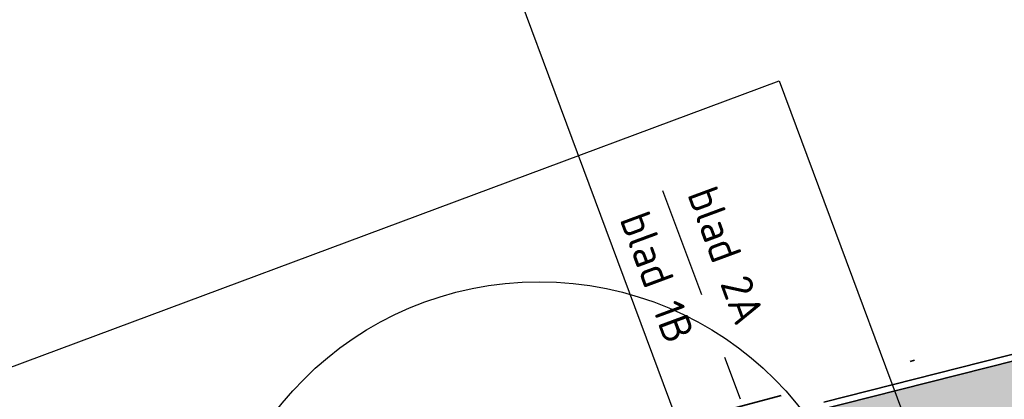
# Model space of a CAD drawing. Header units: metres. Extents: x 132493 to 134960, y 502695 to 503907.
# Tile 34 of 144: x 132803 to 132825, y 502944 to 502953. Entities that reach past the tile are written whole.
import ezdxf

# ---------------------------------------------------------------- set-up
doc = ezdxf.new("R2010")
doc.units = ezdxf.units.M
for name, pattern in [('AL-TEKENBLADGRENS', [11.5, 2.5, -1.5, 1, -1.5, 1, -1.5, 2.5]), ('VH-OPSLUITBAND_150X250', [24, 16, -2, 4, -2]), ('XX-PROJECTGRENS', [18, 12, -3, 0, -3])]:
    doc.linetypes.add(name, pattern=pattern)
doc.layers.get('Defpoints').update_dxf_attribs({"color": 3})
doc.layers.add('ARC-hoev-bss-kf-kv-rood-kleurecht', color=43, linetype='Continuous', lineweight=35, plot=False)
for name, color, linetype, lineweight in [('N-WE-KG-GRENS_WERKGRENS-G', 5, 'XX-PROJECTGRENS', 35), ('N-WE-VH-KANTOPSLUITING_OPSLUITBAND_150X250-G', 10, 'VH-OPSLUITBAND_150X250', 35), ('N-WE-VH-KANTOPSLUITING_VOORKANTBAND-G', 7, 'Continuous', 35), ('X-XX-AL-TEKENBLADGRENS-GD', 7, 'AL-TEKENBLADGRENS', 30), ('X-XX-AL-TEKENBLADGRENS-T35', 2, 'Continuous', 35)]:
    doc.layers.add(name, color=color, linetype=linetype, lineweight=lineweight)
doc.styles.add('NLCS-ISO-M200-T35', font='NLCS-ISO.ttf', dxfattribs={"height": 0.7000000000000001})

msp = doc.modelspace()

# ---------------------------------------------------------------- hatches: boundary and pattern name
at = {"layer": 'ARC-hoev-bss-kf-kv-rood-kleurecht', "transparency": 33554636}
h = msp.add_hatch(color=256, dxfattribs=at)
h.dxf.hatch_style = 1
edge = h.paths.add_edge_path()
edge.add_line((132819.1695784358, 502943.6798215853), (132833.0485596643, 502947.1850207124))
edge.add_line((132833.0485596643, 502947.1850207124), (132834.4036782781, 502947.5478202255))
edge.add_line((132834.4036782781, 502947.5478202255), (132835.4940970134, 502947.8750136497))
edge.add_line((132835.4940970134, 502947.8750136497), (132837.5812915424, 502942.1962171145))
edge.add_line((132837.5812915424, 502942.1962171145), (132836.3769204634, 502941.7692790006))
edge.add_arc((132838.2696975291, 502936.1664390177), 5.913917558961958, 108.666232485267, 201.206553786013)
edge.add_line((132832.7562560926, 502934.0271904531), (132828.3017670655, 502932.3493412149))
edge.add_line((132828.3017670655, 502932.3493412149), (132827.6296084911, 502934.1338418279))
edge.add_arc((132821.9726815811, 502931.9439465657), 6.066008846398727, 21.16229131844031, 100.2789325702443)
edge.add_line((132820.8902603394, 502937.9126003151), (132820.6541066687, 502937.8663550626))
edge.add_line((132820.6541066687, 502937.8663550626), (132819.1695784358, 502943.6798215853))

# ---------------------------------------------------------------- linework, layer by layer
at = {"layer": 'Defpoints', "elevation": -7055.849716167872, "flags": 128}
for points in [[(132808.3211028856, 502968.9644726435), (132988.0592704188, 503035.9080699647), (133016.365452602, 502959.9082504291), (132836.6272850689, 502892.9646531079)], [(132859.0313564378, 502846.6053878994), (132679.2931960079, 502779.661793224), (132645.1458010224, 502871.3447987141), (132701.7776113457, 502892.4373532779), (132696.8511150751, 502905.6645990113), (132819.9574651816, 502951.5156391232)]]:
    msp.add_lwpolyline(points, close=True, dxfattribs=at)
at = {"layer": 'Defpoints'}
msp.add_circle((132814.5574304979, 502939.4944150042), 7.5, dxfattribs=at)
at = {"layer": 'N-WE-KG-GRENS_WERKGRENS-G', "flags": 128}
msp.add_lwpolyline([(132708.726317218, 502847.7705982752), (132708.7889737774, 502849.3249708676), (132723.0757401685, 502862.504571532, 0.07308262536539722), (132734.9296173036, 502877.1697995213), (132757.8275011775, 502915.9053533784), (132758.6960745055, 502915.4095598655), (132759.1679985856, 502916.2078974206), (132760.3906122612, 502915.428677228), (132762.0341197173, 502915.8510020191, -0.02648883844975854), (132766.1507159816, 502921.6317261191), (132767.8034618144, 502923.534666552, -0.1483820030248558), (132790.4768695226, 502936.940914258), (132818.0074301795, 502943.8991565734), (132826.6721795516, 502946.2000181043), (132835.264211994, 502948.5399119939), (132853.030991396, 502954.7204042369), (132855.5430462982, 502955.5943731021), (132893.6670651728, 502969.9346445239), (132910.8290254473, 502976.3377393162), (132910.5933421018, 502976.9694320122), (132951.5685618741, 502992.095440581), (132985.7215004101, 503004.1337105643), (133023.3796153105, 503017.6374153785), (133037.161335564, 503022.778453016), (133036.8284805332, 503023.8357818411), (133048.3715800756, 503027.8953449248), (133048.7193525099, 503026.8650944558), (133128.2114173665, 503054.4031933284)], format="xyb", dxfattribs=at)
at = {"layer": 'N-WE-VH-KANTOPSLUITING_OPSLUITBAND_150X250-G', "flags": 128}
msp.add_lwpolyline([(132836.4453580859, 502948.3305795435, -0.01794082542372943), (132833.0118035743, 502947.330447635), (132818.1151116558, 502943.5653665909)], format="xyb", dxfattribs=at)
at = {"layer": 'N-WE-VH-KANTOPSLUITING_VOORKANTBAND-G', "flags": 128}
msp.add_lwpolyline([(132836.497098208, 502948.1897005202, -0.01796533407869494), (132833.0485596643, 502947.1850207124), (132818.1522248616, 502943.4200299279)], format="xyb", dxfattribs=at)
at = {"layer": 'X-XX-AL-TEKENBLADGRENS-GD', "elevation": -7055.849716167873, "flags": 128}
msp.add_lwpolyline([(132817.3366884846, 502949.0474192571), (132823.7113897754, 502931.9318596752)], dxfattribs=at)

# ---------------------------------------------------------------- texts
at = {"layer": 'X-XX-AL-TEKENBLADGRENS-T35', "style": 'NLCS-ISO-M200-T35'}
for s, p in [('blad 2A', (132817.8815825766, 502948.9693168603, -7057.310105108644)), ('blad 1B', (132816.3581121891, 502948.4061421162, -7057.310105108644))]:
    msp.add_text(s, height=0.7000000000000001, rotation=290.2876242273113, dxfattribs=at).set_placement(p)

doc.saveas('drawing.dxf')
